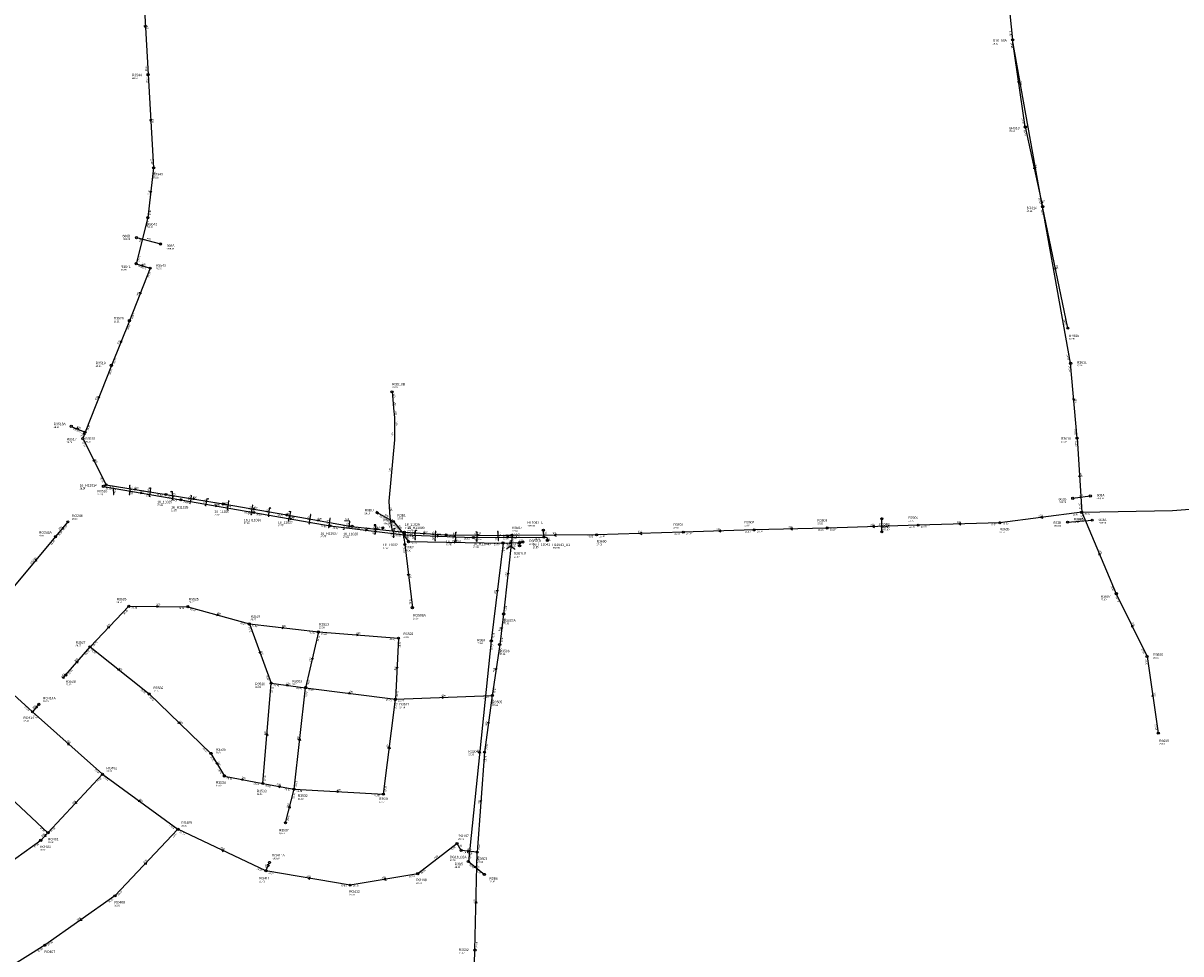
# Model space of a CAD drawing. Header units: metres. Extents: x 179992 to 198392, y 351761 to 369438.
# Tile 159 of 194: x 192765 to 193626, y 363873 to 364565. Entities that reach past the tile are written whole.
import ezdxf

# ---------------------------------------------------------------- set-up
doc = ezdxf.new("R2010")
doc.units = ezdxf.units.M

msp = doc.modelspace()

# ---------------------------------------------------------------- linework, layer by layer
at = {"layer": 'B-WE-RI-DRAINAGE-DRAIN', "linetype": 'Continuous'}
msp.add_lwpolyline([(193542.211, 364194.065), (193560.445, 364195.556)], dxfattribs=at)
at = {"layer": 'B-WE-RI-DRAINAGE-DRAIN_BETON_200', "linetype": 'Continuous'}
msp.add_lwpolyline([(193403.897, 364186.87), (193403.897, 364196.618)], dxfattribs=at)
at = {"layer": 'B-WE-RI-DRAINAGE-DRAIN_BETON_300', "linetype": 'Continuous'}
for points in [[(193122.07, 364178.55), (193113.29, 364105.73)], [(193134.419, 364178.862), (193134.412, 364176.424)], [(193134.419, 364178.862), (193136.741, 364179.28)], [(193113.29, 364105.73), (193096.23, 363941.62)], [(193096.23, 363941.62), (193108.16, 363932)]]:
    msp.add_lwpolyline(points, dxfattribs=at)
at = {"layer": 'B-WE-RI-DRAINAGE-DRAIN_BETON_400', "linetype": 'Continuous'}
for points in [[(192849.328, 364405.796), (192867.103, 364401.094)], [(193051.664, 364179.61), (193122.07, 364178.55)], [(193122.07, 364178.55), (193134.419, 364178.862)]]:
    msp.add_lwpolyline(points, dxfattribs=at)
at = {"layer": 'B-WE-RI-DRAINAGE-DRAIN_PVC_500', "linetype": 'Continuous'}
msp.add_lwpolyline([(193545.996, 364211.84), (193559.069, 364213.56)], dxfattribs=at)
at = {"layer": 'B-WE-RI-DRAINAGE-RIOOLPUT_INSPECTIEPUT'}
for centre in [(192849.33, 364405.8), (192867.1, 364401.09), (193546, 364211.84), (193559.07, 364213.56), (193403.9, 364196.62), (193560.45, 364195.56), (193403.9, 364186.87), (193542.21, 364194.07), (193051.66, 364179.61), (193122.07, 364178.55), (193134.42, 364178.86), (193136.74, 364179.28), (193134.41, 364176.42), (193113.29, 364105.73), (193096.23, 363941.62), (193108.16, 363932)]:
    msp.add_circle(centre, 0.8, dxfattribs=at)
at = {"layer": 'B-WE-RI-DRAINAGE_STROMINGSRICHTING'}
for points in [[(193085.44, 364179.82), (193086.87, 364179.08), (193085.42, 364178.38)], [(193126.79, 364179.39), (193128.24, 364178.71), (193126.82, 364177.95)], [(193117.14, 364143.66), (193117.68, 364142.14), (193118.57, 364143.48)], [(193103.89, 364022.32), (193104.76, 364023.67), (193105.33, 364022.17)], [(193101.53, 363938.27), (193102.2, 363936.81), (193100.62, 363937.15)]]:
    msp.add_lwpolyline(points, dxfattribs=at)
at = {"layer": 'B-WE-RI-GWA-RIOOLLEIDING', "linetype": 'Continuous'}
for points in [[(192853.91, 364597.34), (192857.92, 364527.03)], [(192857.92, 364527.03), (192862.022, 364457.698)], [(192862.022, 364457.698), (192857.7, 364420.63)], [(192857.7, 364420.63), (192849.09, 364386.4)], [(193039.453, 364291.078), (193040.004, 364285.298), (193040.646, 364278.785), (193041.196, 364271.904), (193041.38, 364263.097), (193041.233, 364255.368), (193037.108, 364209.796), (193037.81, 364197.617), (193039.445, 364187.6)], [(193048.985, 364177.487), (193054.56, 364130.45)], [(192984.64, 364112.39), (192975.15, 364070.93)], [(192943.34, 363999.65), (192949.55, 364074.24)]]:
    msp.add_lwpolyline(points, dxfattribs=at)
at = {"layer": 'B-WE-RI-GWA-RIOOLLEIDING_BETON_300', "linetype": 'Continuous'}
for points in [[(192849.09, 364386.4), (192859.5, 364383.06)], [(192859.5, 364383.06), (192844.02, 364343.97)], [(192844.02, 364343.97), (192830.59, 364310.72)], [(192830.59, 364310.72), (192810.99, 364261.08)], [(192800.74, 364265.34), (192810.99, 364261.08)], [(192810.99, 364261.08), (192809.35, 364256.21)], [(192809.35, 364256.21), (192826.76, 364221.84)], [(192798.22, 364194.31), (192789.057, 364183.292)], [(192814.7, 364101.32), (192843.59, 364131.47)], [(192843.59, 364131.47), (192887.51, 364131.17)], [(192887.51, 364131.17), (192933.27, 364118.33)], [(192933.27, 364118.33), (192984.64, 364112.39)], [(192933.27, 364118.33), (192949.55, 364074.24)], [(192984.64, 364112.39), (193044.31, 364107.81)], [(192796.66, 364080.39), (192814.7, 364101.32)], [(192814.7, 364101.32), (192858.71, 364066.28)], [(192771.94, 364053), (192721.78, 364098.42)], [(192858.71, 364066.28), (192904.68, 364022.03)], [(192966.51, 363995.39), (192975.15, 364070.93)], [(192823.97, 364006.48), (192771.94, 364053)], [(192904.68, 364022.03), (192914.72, 364005.21)], [(192783.43, 363963.04), (192734.75, 364008.23)], [(192783.43, 363963.04), (192823.97, 364006.48)], [(192823.97, 364006.48), (192880.16, 363965.55)], [(192914.72, 364005.21), (192943.34, 363999.65)], [(192943.34, 363999.65), (192966.51, 363995.39)], [(192960.13, 363970.44), (192966.51, 363995.39)], [(192783.43, 363963.04), (192777.98, 363957.36)], [(192777.98, 363957.36), (192734.4, 363925.88)], [(193102.75, 363948.54), (193090.92, 363949.88)], [(192945.62, 363934.64), (192948.22, 363940.932)]]:
    msp.add_lwpolyline(points, dxfattribs=at)
at = {"layer": 'B-WE-RI-GWA-RIOOLLEIDING_BETON_400', "linetype": 'Continuous'}
for points in [[(193044.31, 364107.81), (193041.95, 364062.27)], [(192776.588, 364058.562), (192771.94, 364053)], [(193033, 363991.69), (193041.95, 364062.27)], [(192966.51, 363995.39), (193033, 363991.69)], [(192945.62, 363934.64), (192880.16, 363965.55)], [(193087.8, 363955.06), (193058.59, 363932.56)], [(193008.33, 363924.02), (192945.62, 363934.64)], [(193058.59, 363932.56), (193008.33, 363924.02)]]:
    msp.add_lwpolyline(points, dxfattribs=at)
at = {"layer": 'B-WE-RI-GWA-RIOOLLEIDING_BETON_450', "linetype": 'Continuous'}
msp.add_lwpolyline([(192789.057, 364183.292), (192758.56, 364146.63)], dxfattribs=at)
at = {"layer": 'B-WE-RI-GWA-RIOOLLEIDING_BETON_500', "linetype": 'Continuous'}
for points in [[(193128.767, 364184.218), (193122.508, 364125.753)], [(193122.508, 364125.753), (193119.55, 364103)], [(193119.55, 364103), (193114.04, 364065.09)], [(192949.55, 364074.24), (192975.15, 364070.93)], [(192975.15, 364070.93), (193041.95, 364062.27)], [(193114.04, 364065.09), (193108.22, 364022.96)], [(192880.16, 363965.55), (192833.28, 363916.04)], [(192833.28, 363916.04), (192781.04, 363879.31)], [(192781.04, 363879.31), (192732.99, 363849.38)]]:
    msp.add_lwpolyline(points, dxfattribs=at)
at = {"layer": 'B-WE-RI-GWA-RIOOLLEIDING_BETON_600', "linetype": 'Continuous'}
msp.add_lwpolyline([(193041.95, 364062.27), (193114.04, 364065.09)], dxfattribs=at)
at = {"layer": 'B-WE-RI-GWA-RIOOLLEIDING_BETON_700', "linetype": 'Continuous'}
for points in [[(193108.22, 364022.96), (193102.75, 363948.54)], [(193101.14, 363875.71), (193102.75, 363948.54)], [(193099.69, 363814.92), (193101.14, 363875.71)]]:
    msp.add_lwpolyline(points, dxfattribs=at)
at = {"layer": 'B-WE-RI-GWA-RIOOLLEIDING_PVC_160', "linetype": 'Continuous'}
msp.add_lwpolyline([(192794.356, 364077.81), (192796.66, 364080.39)], dxfattribs=at)
at = {"layer": 'B-WE-RI-GWA-RIOOLPUT_INSPECTIEPUT'}
for centre in [(192857.92, 364527.03), (192862.02, 364457.7), (192857.7, 364420.63), (192849.09, 364386.4), (192859.5, 364383.06), (192844.02, 364343.97), (192830.59, 364310.72), (193039.45, 364291.08), (192800.74, 364265.34), (192809.35, 364256.21), (192810.99, 364261.08), (192826.76, 364221.84), (192798.22, 364194.31), (192789.06, 364183.29), (193128.77, 364184.22), (192843.59, 364131.47), (192887.51, 364131.17), (193054.56, 364130.45), (193122.51, 364125.75), (192933.27, 364118.33), (192984.64, 364112.39), (192814.7, 364101.32), (193044.31, 364107.81), (193119.55, 364103), (192796.66, 364080.39), (192949.55, 364074.24), (192858.71, 364066.28), (192975.15, 364070.93), (193114.04, 364065.09), (192776.59, 364058.56), (193041.95, 364062.27), (192771.94, 364053), (192904.68, 364022.03), (193108.22, 364022.96), (192823.97, 364006.48), (192914.72, 364005.21), (192943.34, 363999.65), (192966.51, 363995.39), (193033, 363991.69), (192960.13, 363970.44), (192783.43, 363963.04), (192880.16, 363965.55), (192777.98, 363957.36), (193102.75, 363948.54), (192948.22, 363940.93), (192945.62, 363934.64), (193058.59, 363932.56), (193008.33, 363924.02), (192833.28, 363916.04), (192781.04, 363879.31), (193101.14, 363875.71)]:
    msp.add_circle(centre, 0.8, dxfattribs=at)
at = {"layer": 'B-WE-RI-GWA_STROMINGSRICHTING'}
for points in [[(192856.55, 364563.66), (192855.92, 364562.19), (192855.11, 364563.58)], [(192860.6, 364493.84), (192859.97, 364492.36), (192859.17, 364493.76)], [(192859.31, 364440.68), (192859.86, 364439.16), (192860.74, 364440.51)], [(192853.05, 364405.09), (192853.4, 364403.52), (192854.44, 364404.74)], [(192853.14, 364385.86), (192854.29, 364384.73), (192852.7, 364384.48)], [(192851.62, 364365.12), (192851.76, 364363.52), (192852.96, 364364.59)], [(192837.18, 364328.95), (192837.3, 364327.34), (192838.51, 364328.41)], [(192820.65, 364287.5), (192820.79, 364285.9), (192821.99, 364286.97)], [(192804.81, 364264.43), (192805.86, 364263.21), (192804.26, 364263.1)], [(192809.93, 364260.37), (192810.17, 364258.65), (192811.41, 364259.87)], [(192818.05, 364240.63), (192818.05, 364239.03), (192816.76, 364239.98)], [(192794.01, 364190.37), (192793.64, 364188.8), (192795.11, 364189.45)], [(192774.18, 364166.53), (192773.81, 364164.96), (192775.28, 364165.61)], [(193052.32, 364155.48), (193051.77, 364153.97), (193050.89, 364155.31)], [(193125.07, 364156.49), (193125.64, 364154.99), (193126.51, 364156.34)], [(192864.11, 364132.05), (192865.55, 364131.32), (192864.11, 364130.61)], [(192909.2, 364125.83), (192910.39, 364124.75), (192908.81, 364124.45)], [(192827.63, 364115.85), (192829.15, 364116.4), (192828.67, 364114.86)], [(192957.61, 364116.24), (192958.96, 364115.36), (192957.44, 364114.81)], [(193013.09, 364110.93), (193014.48, 364110.1), (193012.98, 364109.49)], [(193120.5, 364115.9), (193121.03, 364114.38), (193121.93, 364115.71)], [(192941.59, 364097.89), (192941.41, 364096.29), (192940.24, 364097.39)], [(192979.51, 364093.22), (192979.9, 364091.66), (192980.92, 364092.9)], [(192804.19, 364090.23), (192805.68, 364090.85), (192805.29, 364089.29)], [(192836.03, 364085.26), (192836.71, 364083.8), (192835.13, 364084.13)], [(193042.49, 364086.52), (193043.13, 364085.04), (193043.92, 364086.44)], [(193116.29, 364085.57), (193116.79, 364084.05), (193117.71, 364085.37)], [(192793.89, 364078.46), (192795.51, 364079.1), (192795.05, 364077.42)], [(192961.01, 364073.48), (192962.35, 364072.58), (192960.83, 364072.06)], [(193007.21, 364067.5), (193008.55, 364066.6), (193007.03, 364066.07)], [(192774.67, 364057.48), (192774.26, 364055.78), (192775.86, 364056.48)], [(193076.53, 364064.34), (193077.99, 364063.68), (193076.58, 364062.9)], [(192881.16, 364045.67), (192881.7, 364044.16), (192880.16, 364044.63)], [(193110.61, 364045.55), (193111.13, 364044.03), (193112.04, 364045.35)], [(192945.61, 364035.57), (192946.45, 364036.95), (192947.04, 364035.45)], [(192969.95, 364031.81), (192970.83, 364033.16), (192971.38, 364031.65)], [(192799.51, 364029.32), (192797.96, 364029.74), (192798.55, 364028.24)], [(193036.58, 364025.64), (193037.48, 364026.98), (193038.01, 364025.46)], [(192909.58, 364015.23), (192909.7, 364013.62), (192908.34, 364014.49)], [(192927.75, 364003.41), (192929.03, 364002.43), (192927.48, 364002)], [(192956.47, 363997.97), (192954.92, 363997.52), (192956.21, 363996.55)], [(192998.36, 363994.34), (192999.76, 363993.54), (192998.28, 363992.9)], [(192804.16, 363986.3), (192803.7, 363984.76), (192805.21, 363985.32)], [(192851.32, 363987.44), (192852.07, 363986.02), (192850.48, 363986.28)], [(192962.27, 363981.7), (192963.32, 363982.92), (192963.66, 363981.34)], [(193104.87, 363987.24), (193105.48, 363985.75), (193106.31, 363987.13)], [(192781.22, 363961.87), (192780.71, 363960.2), (192782.35, 363960.79)], [(192914.5, 363950.13), (192912.89, 363950.09), (192913.88, 363948.83)], [(193095.49, 363950.09), (193096.84, 363949.21), (193095.32, 363948.66)], [(192855.21, 363940.24), (192856.72, 363940.79), (192856.25, 363939.25)], [(192946.79, 363939.53), (192946.92, 363937.79), (192948.24, 363938.93)], [(192978.52, 363929.8), (192976.97, 363929.33), (192978.27, 363928.38)], [(193034.76, 363929.24), (193033.46, 363928.29), (193035, 363927.82)], [(193101.19, 363910.7), (193101.95, 363912.12), (193102.63, 363910.67)], [(192807.92, 363899.09), (192807.16, 363897.67), (192808.75, 363897.91)]]:
    msp.add_lwpolyline(points, dxfattribs=at)
at = {"layer": 'B-WE-RI-HWA-KOLKAANSLUITLEIDING_PVC_125', "linetype": 'Continuous'}
for points in [[(192844.47, 364221.132), (192844.429, 364221.669), (192844.089, 364221.481), (192844.253, 364217.343)], [(192831.876, 364219.485), (192832.128, 364214.651), (192832.342, 364214.61), (192832.505, 364215.094)], [(192843.939, 364215.143), (192843.936, 364214.661), (192844.38, 364214.624), (192844.253, 364217.343)], [(192858.77, 364219.114), (192858.862, 364219.681), (192859.603, 364219.564), (192859.122, 364214.778)], [(192859.686, 364213.012), (192858.954, 364213.161), (192859.122, 364214.778)], [(192875.03, 364216.52), (192875.159, 364217.061), (192875.955, 364216.895), (192876.127, 364211.818)], [(192889.451, 364214.072), (192890.029, 364214.014), (192889.43, 364209.501)], [(192876.127, 364211.818), (192875.928, 364210.554), (192875.491, 364210.673)], [(192888.808, 364208.17), (192889.24, 364208.087), (192889.43, 364209.501)], [(192901.174, 364206.108), (192900.633, 364206.186), (192900.902, 364207.513)], [(192902.314, 364211.721), (192902.686, 364211.627), (192902.574, 364211.231), (192901.701, 364211.393), (192900.902, 364207.513)], [(192917.028, 364204.684), (192916.847, 364203.478), (192917.438, 364203.326)], [(192918.166, 364209.425), (192918.257, 364209.799), (192917.769, 364209.868), (192917.028, 364204.684)], [(192935.932, 364206.342), (192935.952, 364206.775), (192935.551, 364206.787), (192934.674, 364201.604)], [(192949.108, 364204.172), (192949.179, 364204.444), (192948.137, 364204.531), (192947.542, 364199.378)], [(192934.674, 364201.604), (192934.385, 364199.865), (192934.849, 364199.826), (192935.023, 364200.403)], [(192947.542, 364199.378), (192947.336, 364198.539), (192948.086, 364198.427)], [(192962.618, 364196.724), (192962.267, 364195.272), (192962.537, 364195.191), (192962.702, 364195.759)], [(192963.024, 364201.73), (192963.134, 364202.24), (192963.978, 364202.024), (192962.618, 364196.724)], [(192978.972, 364199.131), (192979.03, 364199.804), (192978.742, 364199.837), (192977.83, 364194.056)], [(192993.696, 364196.7), (192993.28, 364196.776), (192992.396, 364191.529)], [(193007.565, 364189.649), (193007.99, 364194.748), (193004.011, 364195.15)], [(192977.83, 364194.056), (192977.652, 364193.026), (192978.192, 364192.811), (192978.317, 364193.206)], [(192992.396, 364191.529), (192992.108, 364190.126), (192992.464, 364190.128), (192992.626, 364190.786)], [(193003.948, 364190.107), (193003.669, 364188.663), (193003.306, 364188.712), (193003.353, 364189.069)], [(193027.146, 364187.286), (193027.344, 364192.031), (193026.238, 364192.099), (193026.233, 364191.606), (193026.884, 364191.497)], [(193027.146, 364187.286), (193026.873, 364185.22), (193026.312, 364185.271), (193026.294, 364185.723)], [(193040.692, 364185.663), (193041.151, 364189.492), (193041.885, 364189.447)], [(193056.678, 364184.397), (193056.866, 364188.155), (193057.646, 364188.234), (193057.576, 364187.815)], [(193072.042, 364186.916), (193072.035, 364187.417), (193071.712, 364187.378), (193071.428, 364183.789)], [(193086.78, 364183.191), (193087.024, 364186.63), (193087.505, 364186.698)], [(193101.926, 364186.656), (193102.031, 364186.987), (193102.522, 364186.957), (193102.457, 364182.678)], [(193118.459, 364182.739), (193118.43, 364187.165), (193117.953, 364187.178), (193117.958, 364186.715)], [(193040.692, 364185.663), (193040.339, 364182.996), (193040.882, 364182.966), (193040.937, 364183.652)], [(193056.678, 364184.397), (193056.38, 364181.271), (193056.854, 364181.224), (193056.925, 364181.988)], [(193071.428, 364183.789), (193071.302, 364180.489), (193071.823, 364180.453), (193071.892, 364181.051)], [(193086.78, 364183.191), (193086.574, 364180.212), (193087.178, 364180.091), (193087.226, 364180.682)], [(193102.457, 364182.678), (193102.419, 364180.014), (193102.764, 364180.004), (193102.714, 364180.679)], [(193118.459, 364182.739), (193118.455, 364180.419), (193118.763, 364180.383), (193118.774, 364180.762)], [(193124.95, 364173.985), (193125.076, 364174.638), (193127.945, 364176.458)], [(193127.945, 364176.458), (193130.469, 364174.309), (193130.458, 364173.746)]]:
    msp.add_lwpolyline(points, dxfattribs=at)
at = {"layer": 'B-WE-RI-HWA-RIOOLLEIDING_PVC_160', "linetype": 'Continuous'}
msp.add_lwpolyline([(193152.377, 364182.934), (193153.814, 364182.928), (193154.953, 364182.31), (193155.08, 364180.502)], dxfattribs=at)
at = {"layer": 'B-WE-RI-HWA-RIOOLLEIDING_PVC_315', "linetype": 'Continuous'}
for points in [[(192824.668, 364220.731), (192882.319, 364210.758)], [(192882.319, 364210.758), (192936.524, 364201.281)], [(192936.524, 364201.281), (192993.42, 364191.347)], [(192993.42, 364191.347), (193048.568, 364184.728)], [(193152.377, 364182.934), (193152.06, 364188.087)], [(193048.568, 364184.728), (193099.945, 364182.66)], [(193099.945, 364182.66), (193152.377, 364182.934)]]:
    msp.add_lwpolyline(points, dxfattribs=at)
at = {"layer": 'B-WE-RI-HWA-RIOOLLEIDING_PVC_400', "linetype": 'Continuous'}
for points in [[(193029.035, 364200.713), (193040.424, 364194.583)], [(193040.424, 364194.583), (193048.568, 364184.728)], [(193048.568, 364184.728), (193048.47, 364183.972), (193051.664, 364179.61)]]:
    msp.add_lwpolyline(points, dxfattribs=at)
at = {"layer": 'B-WE-RI-HWA-RIOOLPUT_INSPECTIEPUT', "linetype": 'Continuous'}
msp.add_lwpolyline([(193027.8, 364201.857), (193029.165, 364201.087), (193028.782, 364200.408), (193027.417, 364201.178), (193027.382, 364201.116), (193028.809, 364200.312), (193029.261, 364201.114), (193027.834, 364201.918), (193027.8, 364201.857)], dxfattribs=at)
at = {"layer": 'B-WE-RI-HWA-RIOOLPUT_INSPECTIEPUT'}
for centre in [(192824.67, 364220.73), (192882.32, 364210.76), (192936.52, 364201.28), (193040.42, 364194.58), (192993.42, 364191.35), (193152.06, 364188.09), (193048.57, 364184.73), (193099.95, 364182.66), (193152.38, 364182.93), (193155.08, 364180.5)]:
    msp.add_circle(centre, 0.8, dxfattribs=at)
at = {"layer": 'B-WE-RI-HWA_STROMINGSRICHTING'}
for points in [[(192852.2, 364216.7), (192853.49, 364215.74), (192851.95, 364215.28)], [(192908.13, 364206.98), (192909.42, 364206.02), (192907.88, 364205.56)], [(192963.68, 364197.27), (192964.97, 364196.31), (192963.43, 364195.85)], [(193019.65, 364188.92), (193020.99, 364188.04), (193019.48, 364187.49)], [(193072.85, 364184.47), (193074.26, 364183.69), (193072.79, 364183.03)], [(193124.72, 364183.51), (193126.16, 364182.8), (193124.72, 364182.07)]]:
    msp.add_lwpolyline(points, dxfattribs=at)
at = {"layer": 'B-WE-RI-PERSLEIDING-POMPPUT'}
msp.add_circle((193090.92, 363949.88), 0.8, dxfattribs=at)
at = {"layer": 'B-WE-RI-PERSLEIDING-RIOOLPUT_INSPECTIEPUT'}
for centre in [(193552.67, 364201.4), (193087.8, 363955.06)]:
    msp.add_circle(centre, 0.8, dxfattribs=at)
at = {"layer": 'B-WE-RI-PERSLEIDING_PE_90', "linetype": 'Continuous'}
msp.add_lwpolyline([(193090.92, 363949.88), (193087.8, 363955.06)], dxfattribs=at)
at = {"layer": 'B-WE-RI-PERSLEIDING_PP_75', "linetype": 'Continuous'}
msp.add_lwpolyline([(193544.4, 364312.3), (193501.27, 364552.96)], dxfattribs=at)
at = {"layer": 'B-WE-RI-PERSLEIDING_PP_90', "linetype": 'Continuous'}
msp.add_lwpolyline([(193552.67, 364201.4), (193620.157, 364202.694), (193642.513, 364204.519), (193684.489, 364209.994), (193725.553, 364216.838), (193768.441, 364229.613), (193807.679, 364244.214), (193837.336, 364255.164), (193866.537, 364265.658), (193920.247, 364285.633), (193959.514, 364299.492), (194001.861, 364315.661), (194036.508, 364328.237), (194062.943, 364338.246), (194075.775, 364341.069), (194099.387, 364349.025), (194115.812, 364358.264), (194125.051, 364364.68), (194128.131, 364365.964), (194130.697, 364366.734), (194132.237, 364366.734), (194133.52, 364365.964), (194137.73, 364362.92)], dxfattribs=at)
at = {"layer": 'B-WE-RI-PERSLEIDING_STROMINGSRICHTING'}
msp.add_lwpolyline([(193523.8, 364431.34), (193522.83, 364432.63), (193522.38, 364431.09)], dxfattribs=at)
at = {"layer": 'B-WE-RI-VWA-POMPPUT'}
msp.add_circle((193501.27, 364552.96), 0.8, dxfattribs=at)
at = {"layer": 'B-WE-RI-VWA-RIOOLLEIDING', "linetype": 'Continuous'}
for points in [[(193494.59, 364618.31), (193501.27, 364552.96)], [(193510.69, 364488.1), (193501.27, 364552.96)], [(193510.69, 364488.1), (193523.61, 364428.83)], [(193542.29, 364338.37), (193523.61, 364428.83)], [(193549.22, 364256.61), (193544.4, 364312.3)], [(193549.22, 364256.61), (193552.67, 364201.4)], [(193552.67, 364201.4), (193491.79, 364193.64)], [(193552.67, 364201.4), (193578.39, 364140.87)], [(193256.21, 364186.59), (193191.682, 364184.621)], [(193308.95, 364188.32), (193256.21, 364186.59)], [(193363.27, 364189.73), (193308.95, 364188.32)], [(193430.96, 364191.81), (193363.27, 364189.73)], [(193578.39, 364140.87), (193601.28, 364094.14)], [(193601.28, 364094.14), (193609.63, 364037.06)]]:
    msp.add_lwpolyline(points, dxfattribs=at)
at = {"layer": 'B-WE-RI-VWA-RIOOLLEIDING_BETON_400', "linetype": 'Continuous'}
for points in [[(192826.76, 364221.84), (192871.309, 364214.713)], [(192871.309, 364214.713), (192913.894, 364207.61)], [(192913.894, 364207.61), (192961.149, 364199.477)], [(192961.149, 364199.477), (193009.609, 364190.932)], [(193009.609, 364190.932), (193048.609, 364186.573)], [(193048.609, 364186.573), (193079.769, 364184.549)], [(193079.769, 364184.549), (193128.767, 364184.218)], [(193191.682, 364184.621), (193128.767, 364184.218)]]:
    msp.add_lwpolyline(points, dxfattribs=at)
at = {"layer": 'B-WE-RI-VWA-RIOOLLEIDING_PVC', "linetype": 'Continuous'}
msp.add_lwpolyline([(193048.609, 364186.573), (193047.623, 364185.158), (193047.99, 364182.779), (193048.294, 364182.331), (193048.985, 364177.487)], dxfattribs=at)
at = {"layer": 'B-WE-RI-VWA-RIOOLLEIDING_PVC_200', "linetype": 'Continuous'}
for points in [[(193032.574, 364189.824), (193032.449, 364188.42)], [(193491.79, 364193.64), (193430.96, 364191.81)]]:
    msp.add_lwpolyline(points, dxfattribs=at)
at = {"layer": 'B-WE-RI-VWA-RIOOLPUT_INSPECTIEPUT'}
for centre in [(193510.69, 364488.1), (193523.61, 364428.83), (193542.29, 364338.37), (193544.4, 364312.3), (193549.22, 364256.61), (192871.31, 364214.71), (192913.89, 364207.61), (192961.15, 364199.48), (193009.61, 364190.93), (193032.57, 364189.82), (193048.61, 364186.57), (193256.21, 364186.59), (193308.95, 364188.32), (193363.27, 364189.73), (193430.96, 364191.81), (193491.79, 364193.64), (193048.98, 364177.49), (193079.77, 364184.55), (193191.68, 364184.62), (193578.39, 364140.87), (193601.28, 364094.14), (193609.63, 364037.06)]:
    msp.add_circle(centre, 0.8, dxfattribs=at)
at = {"layer": 'B-WE-RI-VWA_STROMINGSRICHTING'}
for points in [[(193506.49, 364522.06), (193505.98, 364520.53), (193505.06, 364521.85)], [(193518.16, 364457.21), (193517.15, 364458.46), (193516.75, 364456.9)], [(193533.95, 364382.34), (193532.95, 364383.6), (193532.54, 364382.04)], [(193547.4, 364285.95), (193546.81, 364284.45), (193545.97, 364285.83)], [(193551.75, 364227.61), (193550.95, 364229.01), (193550.32, 364227.52)], [(192847.73, 364219.21), (192849.03, 364218.28), (192847.5, 364217.79)], [(192891.3, 364212.11), (192892.6, 364211.16), (192891.06, 364210.69)], [(192936.22, 364204.5), (192937.52, 364203.54), (192935.98, 364203.08)], [(192984.09, 364196.16), (192985.38, 364195.2), (192983.84, 364194.75)], [(193523.57, 364198.42), (193522.23, 364197.52), (193523.75, 364196.99)], [(193027.76, 364189.63), (193029.11, 364188.75), (193027.6, 364188.2)], [(193062.8, 364186.37), (193064.19, 364185.56), (193062.71, 364184.94)], [(193225.36, 364186.37), (193223.95, 364185.61), (193225.41, 364184.93)], [(193284, 364188.22), (193282.58, 364187.46), (193284.04, 364186.78)], [(193337.53, 364189.78), (193336.11, 364189.03), (193337.57, 364188.34)], [(193398.53, 364191.53), (193397.11, 364190.77), (193398.58, 364190.09)], [(193462.79, 364193.49), (193461.38, 364192.72), (193462.84, 364192.05)], [(193102.83, 364185.11), (193104.27, 364184.38), (193102.82, 364183.67)], [(193161.66, 364185.15), (193160.22, 364184.42), (193161.67, 364183.71)], [(193566.76, 364170.09), (193565.53, 364171.14), (193565.43, 364169.53)], [(193591.12, 364116.53), (193589.84, 364117.51), (193589.82, 364115.9)], [(193606.38, 364064.28), (193605.46, 364065.6), (193604.95, 364064.07)]]:
    msp.add_lwpolyline(points, dxfattribs=at)

# ---------------------------------------------------------------- texts
at = {"layer": 'B-WE-RI-DRAINAGE_AFM'}
for s, rotation, p in [('400', -14.82, (192856.9, 364404.6)), ('500', 7.5, (193550.88, 364213.24)), ('500', 4.67, (193549.7, 364195.46)), ('200', 90, (193403.11, 364190.19)), ('400', -0.86, (193085.31, 364179.9)), ('400', 1.45, (193126.67, 364179.47)), ('300', 89.84, (193133.64, 364176.1)), ('300', 10.2, (193133.91, 364179.55)), ('300', 83.12, (193116.73, 364140.66)), ('300', 84.07, (193103.83, 364022.21)), ('300', -38.88, (193101.46, 363938.39))]:
    msp.add_text(s, height=1.3, rotation=rotation, dxfattribs=at).set_placement(p)
at = {"layer": 'B-WE-RI-DRAINAGE_BOB'}
for s, rotation, p in [('26.78', -0.86, (193053.64, 364177.78)), ('26.72', -0.86, (193115.24, 364176.85)), ('26.72', 1.45, (193124.11, 364176.8)), ('26.70', 1.45, (193127.67, 364176.89)), ('26.72', 83.12, (193123.04, 364171.58)), ('26.70', 83.12, (193115.32, 364107.5)), ('26.70', 84.07, (193114.38, 364098.78)), ('26.86', 84.07, (193098.23, 363943.42)), ('26.86', -38.88, (193096.66, 363938.96)), ('26.85', -38.88, (193101.74, 363934.87))]:
    msp.add_text(s, height=1.2, rotation=rotation, dxfattribs=at).set_placement(p)
at = {"layer": 'B-WE-RI-DRAINAGE_PUTDEKSELNIVEAU'}
for s, p in [('-999.99', (192838.91, 364404.02)), ('-999.99', (192871.74, 364396.91)), ('-999.99', (193563.83, 364211.2)), ('-999.99', (193535.47, 364208.32)), ('-999.99', (193403.9, 364189.63)), ('-999.99', (193403.9, 364187.98)), ('-999.99', (193531.66, 364190.79)), ('-999.99', (193565.23, 364192.95)), ('27.95', (193122.07, 364181.31)), ('27.95', (193128.24, 364181.6)), ('27.00', (193141.47, 364177.17)), ('28.00', (193049.34, 364172.47)), ('27.00', (193130.01, 364167.78)), ('27.83', (193102.77, 364103.37)), ('28.00', (193086.05, 363936.8)), ('28.00', (193111.89, 363926.04))]:
    msp.add_text(s, height=1.2, dxfattribs=at).set_placement(p)
at = {"layer": 'B-WE-RI-DRAINAGE_PUTNUMMER'}
for s, p in [('666B', (192838.91, 364406.06)), ('666A', (192871.74, 364398.95)), ('602B', (193535.47, 364210.36)), ('602A', (193563.83, 364213.24)), ('603A', (193565.23, 364194.99)), ('604B', (193403.9, 364191.67)), ('604A', (193403.9, 364190.02)), ('603B', (193531.66, 364192.83)), ('R3B3', (193122.07, 364183.35)), ('R3B7', (193128.24, 364183.64)), ('R3B7U1', (193141.47, 364179.21)), ('R3B2', (193049.34, 364174.51)), ('R3B7U2', (193130.01, 364169.82)), ('R3B4', (193102.77, 364105.41)), ('R3B5', (193086.05, 363938.84)), ('R3B6', (193111.89, 363928.08))]:
    msp.add_text(s, height=1.8, dxfattribs=at).set_placement(p)
at = {"layer": 'B-WE-RI-GWA_AFM'}
for s, rotation, p in [('200', -86.74, (192856.61, 364563.79)), ('250', -86.61, (192860.65, 364493.98)), ('250', 83.35, (192858.9, 364437.68)), ('250', 75.88, (192852.26, 364402.19)), ('300', -17.79, (192853.05, 364385.93)), ('300', 68.4, (192850.46, 364362.35)), ('300', 68.01, (192836.01, 364326.2)), ('160', -84.55, (193040.37, 364289.82)), ('300', 68.45, (192819.49, 364284.76)), ('160', -84.37, (193040.95, 364283.67)), ('160', -85.43, (193041.57, 364276.97)), ('300', -22.57, (192804.72, 364264.53)), ('160', -88.8, (193042.03, 364269.08)), ('300', 71.39, (192808.93, 364257.44)), ('160', 88.91, (193040.5, 364257.67)), ('300', -63.14, (192818.06, 364240.79)), ('160', 84.83, (193038.25, 364231.1)), ('160', -86.7, (193038.14, 364205.33)), ('300', 50.25, (192792.04, 364188.12)), ('160', -80.73, (193039.14, 364194.25)), ('300/450', 50.24, (192770.88, 364162.66)), ('160', -83.24, (193052.35, 364155.62)), ('500', 83.89, (193124.69, 364153.52)), ('300', -0.39, (192863.99, 364132.09)), ('300', -15.67, (192909.1, 364125.91)), ('300', 46.22, (192827.5, 364115.82)), ('300', -6.6, (192957.5, 364116.34)), ('300', -4.39, (193012.97, 364111)), ('500', 82.59, (193120.05, 364112.91)), ('300', 49.24, (192804.08, 364090.17)), ('300', -69.73, (192941.59, 364098.02)), ('200', 77.11, (192978.79, 364090.3)), ('300', -38.53, (192835.97, 364085.39)), ('400', 87.03, (193042.27, 364083.51)), ('500', 81.73, (193115.81, 364082.61)), ('160', 48.23, (192793.89, 364078.46)), ('500', -7.37, (192960.9, 364073.55)), ('500', -7.39, (193007.1, 364067.55)), ('600', 2.24, (193076.41, 364064.4)), ('400', 50.12, (192772.67, 364055.09)), ('300', -43.91, (192881.1, 364045.81)), ('500', 82.13, (193110.13, 364042.61)), ('300', -41.8, (192797.32, 364031.36)), ('200', 85.24, (192945.54, 364035.44)), ('300', 83.48, (192969.88, 364031.68)), ('400', 82.77, (193036.49, 364025.5)), ('300', -59.17, (192909.58, 364015.37)), ('300', -10.99, (192927.65, 364003.52)), ('300', -10.42, (192953.53, 363998.58)), ('300', -36.07, (192851.26, 363987.54)), ('400', -3.19, (192998.23, 363994.4)), ('300', 46.98, (192802.07, 363984.16)), ('300', 75.66, (192962.17, 363981.6)), ('700', 85.8, (193104.6, 363984.24)), ('300', 46.18, (192779.06, 363959.6)), ('400', -25.28, (192911.82, 363951.46)), ('400', 37.61, (193071.48, 363943.49)), ('300', -6.46, (193095.37, 363950.18)), ('500', 46.56, (192855.07, 363940.19)), ('300', 67.55, (192945.61, 363936.64)), ('400', -9.61, (192975.57, 363930.36)), ('400', 9.64, (193031.79, 363928.8)), ('700', 88.73, (193101.13, 363910.58)), ('500', 35.11, (192805.43, 363897.42))]:
    msp.add_text(s, height=1.3, rotation=rotation, dxfattribs=at).set_placement(p)
at = {"layer": 'B-WE-RI-GWA_BOB'}
for s, rotation, p in [('27.04', -86.74, (192855.74, 364533.72)), ('27.04', -86.61, (192856.24, 364524.93)), ('26.91', -86.61, (192859.82, 364464.38)), ('26.91', 83.35, (192863.02, 364450.74)), ('26.84', 83.35, (192859.72, 364422.41)), ('26.84', 75.88, (192857.79, 364413.6)), ('26.71', 75.88, (192851.32, 364387.9)), ('26.75', -17.79, (192850.44, 364384.08)), ('26.71', -17.79, (192852.48, 364383.42)), ('26.71', 68.4, (192858.67, 364376.07)), ('26.50', 68.4, (192846.43, 364345.17)), ('26.54', 68.01, (192843.14, 364336.99)), ('26.41', 68.01, (192833.01, 364311.9)), ('26.41', 68.45, (192829.77, 364303.73)), ('27.24', -22.57, (192801.9, 364262.91)), ('26.30', 68.45, (192813.4, 364262.28)), ('27.21', -22.57, (192804.02, 364262.03)), ('26.24', -63.14, (192808.65, 364253.61)), ('26.18', -63.14, (192822.08, 364227.09)), ('26.99', 50.25, (192791.72, 364183.68)), ('27.04', 50.25, (192795.26, 364187.93)), ('25.95', -80.73, (193036.57, 364194.02)), ('26.99', 50.24, (192786.09, 364176.91)), ('25.72', 83.89, (193129.83, 364177.27)), ('26.97', -83.24, (193047.43, 364175.29)), ('26.81', -83.24, (193051.97, 364136.99)), ('26.48', 46.22, (192840.19, 364125.31)), ('26.48', -0.39, (192845.58, 364129.66)), ('26.34', -0.39, (192880.7, 364129.42)), ('26.34', -15.67, (192888.95, 364128.9)), ('25.69', 83.89, (193124.51, 364127.55)), ('26.27', -15.67, (192926.24, 364118.43)), ('26.34', -6.6, (192935.05, 364116.31)), ('25.69', 82.59, (193123.42, 364118.78)), ('26.32', -69.73, (192932.27, 364115.83)), ('26.04', -6.6, (192977.68, 364111.38)), ('26.63', 77.11, (192984.88, 364105.36)), ('26.04', -4.39, (192986.5, 364110.44)), ('25.67', 82.59, (193121.59, 364104.75)), ('26.78', 46.22, (192817.38, 364101.52)), ('25.93', -4.39, (193037.39, 364106.54)), ('25.94', 87.03, (193045.76, 364100.93)), ('26.78', 49.24, (192811.62, 364094.99)), ('26.78', -38.53, (192815.14, 364098.67)), ('25.64', 81.73, (193120.35, 364096.01)), ('26.98', 49.24, (192799.33, 364080.73)), ('25.89', -69.73, (192945.51, 364080)), ('26.62', 77.11, (192977.35, 364072.48)), ('26.33', -38.53, (192852.27, 364069.11)), ('27.11', 85.24, (192950.78, 364067.31)), ('25.90', -7.37, (192951.3, 364072.2)), ('25.89', -7.37, (192968.18, 364070.02)), ('25.87', 83.48, (192976.17, 364063.97)), ('25.87', -7.39, (192976.9, 364068.89)), ('25.72', 87.03, (193043.85, 364064.17)), ('25.57', 81.73, (193116.11, 364066.81)), ('26.35', -43.91, (192858.9, 364063.6)), ('25.72', -7.39, (193034.98, 364061.36)), ('25.72', 82.77, (193042.88, 364055.3)), ('25.71', 2.24, (193044.02, 364060.55)), ('25.62', 2.24, (193107.32, 364063.03)), ('25.57', 82.13, (193114.89, 364058.11)), ('27.08', -42.16, (192765.69, 364056.23)), ('27.10', -41.8, (192772.23, 364050.33)), ('26.17', -43.91, (192898.53, 364025.45)), ('25.56', 82.13, (193110.28, 364024.69)), ('26.21', -59.17, (192904.16, 364019.39)), ('25.54', 85.8, (193109.52, 364016.05)), ('27.45', -41.8, (192817.7, 364009.67)), ('26.05', -59.17, (192909.69, 364010.13)), ('27.22', 85.24, (192945.3, 364001.49)), ('27.62', 46.98, (192820.65, 364000.28)), ('26.55', -36.07, (192824.53, 364003.85)), ('26.06', -10.99, (192916.34, 364003.06)), ('26.03', -10.99, (192936.32, 363999.18)), ('26.02', -10.42, (192944.98, 363997.52)), ('26.03', 83.48, (192968.53, 363997.17)), ('25.85', 82.77, (193035.04, 363993.45)), ('26.05', -10.42, (192959.5, 363994.85)), ('26.34', 75.66, (192966.57, 363988.36)), ('26.06', -3.19, (192968.41, 363993.48)), ('25.85', -3.19, (193026.11, 363990.27)), ('26.44', 75.66, (192962.37, 363971.93)), ('27.36', -42.87, (192777.22, 363966.35)), ('27.32', 46.98, (192786.11, 363963.27)), ('26.14', -36.07, (192873.6, 363968.1)), ('26.11', 46.56, (192876.79, 363959.37)), ('26.12', -25.28, (192881.2, 363963.07)), ('27.35', 35.84, (192773.52, 363951.92)), ('25.48', 85.8, (193104.69, 363950.4)), ('26.46', 37.61, (193083.51, 363949.48)), ('24.96', -6.46, (193092.7, 363947.87)), ('24.94', -6.46, (193095.79, 363947.52)), ('24.94', 88.73, (193104.4, 363941.7)), ('26.27', -25.28, (192938.7, 363935.92)), ('26.27', -9.61, (192947.29, 363932.53)), ('26.44', 9.64, (193052.19, 363929.65)), ('26.46', 37.61, (193061.27, 363932.35)), ('26.12', 46.56, (192835.96, 363916.25)), ('26.43', -9.61, (193001.32, 363923.38)), ('26.35', 9.64, (193010.6, 363922.58)), ('26.13', 35.11, (192828.75, 363910.66)), ('25.98', 31.92, (192776.22, 363874.19)), ('25.99', 35.11, (192783.71, 363878.99)), ('24.96', 88.73, (193102.98, 363877.67))]:
    msp.add_text(s, height=1.2, rotation=rotation, dxfattribs=at).set_placement(p)
at = {"layer": 'B-WE-RI-GWA_PUTDEKSELNIVEAU'}
for s, p in [('28.13', (192845.93, 364523.84)), ('28.20', (192861.6, 364449.98)), ('28.12', (192857.37, 364412.9)), ('28.25', (192837.69, 364381.13)), ('28.39', (192863.85, 364382.15)), ('28.21', (192832.37, 364342.83)), ('28.21', (192818.94, 364309.58)), ('28.26', (193039.54, 364293.84)), ('28.29', (192787.65, 364264.2)), ('28.24', (192797.36, 364252.94)), ('28.26', (192811.16, 364253.34)), ('28.23', (192820.27, 364214.17)), ('28.19', (192801.31, 364195.95)), ('27.86', (193128.85, 364186.98)), ('28.19', (192776.74, 364183.44)), ('28.63', (192834.51, 364133.85)), ('28.42', (192888.18, 364133.88)), ('28.27', (192934.19, 364121)), ('27.87', (193055.06, 364121.84)), ('27.89', (193122.51, 364118.01)), ('27.90', (192985.14, 364115.12)), ('27.85', (193047.93, 364108.02)), ('28.97', (192803.99, 364101.65)), ('27.84', (193119.55, 364095.26)), ('29.15', (192796.66, 364072.65)), ('28.78', (192861.86, 364067.86)), ('28.38', (192937.59, 364070.72)), ('28.21', (192965.27, 364072.87)), ('28.93', (192779.67, 364060.2)), ('27.92', (193114.12, 364057.35)), ('27.78', (193045.04, 364055.65)), ('28.93', (192765.13, 364045.59)), ('28.81', (192908.46, 364022.05)), ('27.85', (193096.26, 364020.6)), ('29.22', (192826.99, 364008.17)), ('28.82', (192908.37, 363997.44)), ('28.54', (192938.82, 363991.1)), ('28.22', (192969.33, 363987.67)), ('27.77', (193029.73, 363985.24)), ('28.92', (192882.63, 363967.62)), ('28.54', (192955.29, 363961.96)), ('28.95', (192783.43, 363955.3)), ('28.94', (192777.56, 363949.64)), ('-999.99', (192950.1, 363943.31)), ('27.94', (193102.92, 363940.8)), ('28.71', (192940.54, 363926.23)), ('28.13', (193057.43, 363924.96)), ('28.33', (193007.58, 363916.34)), ('28.83', (192832.86, 363908.32)), ('28.02', (193089.14, 363872.94))]:
    msp.add_text(s, height=1.2, dxfattribs=at).set_placement(p)
at = {"layer": 'B-WE-RI-GWA_PUTNUMMER'}
for s, p in [('R3544', (192845.93, 364525.88)), ('R3543', (192861.6, 364452.02)), ('R3542', (192857.37, 364414.94)), ('R3541', (192837.69, 364383.17)), ('R3540', (192863.85, 364384.19)), ('R3520', (192832.37, 364344.87)), ('R3519', (192818.94, 364311.62)), ('RO510B', (193039.54, 364295.88)), ('R3518A', (192787.65, 364266.24)), ('R3517', (192797.36, 364254.98)), ('R3518', (192811.16, 364255.38)), ('R3516', (192820.27, 364216.21)), ('RO246', (192801.31, 364197.99)), ('RO246A', (192776.74, 364185.48)), ('R3507', (193128.85, 364189.02)), ('R3526', (192834.51, 364135.89)), ('R3525', (192888.18, 364135.92)), ('R3524', (192934.19, 364123.04)), ('R3523', (192985.14, 364117.16)), ('RO509A', (193055.06, 364123.88)), ('R3507A', (193122.51, 364120.05)), ('R3522', (193047.93, 364110.06)), ('R3527', (192803.99, 364103.69)), ('R3506', (193119.55, 364097.3)), ('R3528', (192796.66, 364074.69)), ('R3530', (192937.59, 364072.76)), ('R3529', (192965.27, 364074.91)), ('R3536', (192861.86, 364069.9)), ('RO414A', (192779.67, 364062.24)), ('R3521', (193045.04, 364057.69)), ('R3505', (193114.12, 364059.39)), ('RO414', (192765.13, 364047.63)), ('R3535', (192908.46, 364024.09)), ('R3504', (193096.26, 364022.64)), ('RO402', (192826.99, 364010.21)), ('R3534', (192908.37, 363999.48)), ('R3533', (192938.82, 363993.14)), ('R3532', (192969.33, 363989.71)), ('R3531', (193029.73, 363987.28)), ('RO409', (192882.63, 363969.66)), ('R3537', (192955.29, 363964)), ('RO401', (192783.43, 363957.34)), ('RO403', (192777.56, 363951.68)), ('RO411A', (192950.1, 363945.35)), ('R3503', (193102.92, 363942.84)), ('RO411', (192940.54, 363928.27)), ('RO198', (193057.43, 363927)), ('RO412', (193007.58, 363918.38)), ('RO408', (192832.86, 363910.36)), ('R3502', (193089.14, 363874.98)), ('RO407', (192780.87, 363873.61))]:
    msp.add_text(s, height=1.8, dxfattribs=at).set_placement(p)
at = {"layer": 'B-WE-RI-HWA_AFM'}
for s, rotation, p in [('125', -87.73, (192844.89, 364221)), ('125', -87.02, (192832.7, 364218.67)), ('125', -87.33, (192845.01, 364217.57)), ('315', -9.81, (192852.1, 364216.8)), ('125', 84.07, (192858.1, 364212.49)), ('125', 84.26, (192858.43, 364215.67)), ('125', -88.06, (192876.78, 364215.93)), ('125', 82.44, (192888.76, 364210.32)), ('125', 78.36, (192900.22, 364208.06)), ('315', -9.92, (192908.02, 364207.08)), ('125', 81.87, (192916.42, 364205.86)), ('125', 80.4, (192934.07, 364202.79)), ('125', 80.56, (192933.51, 364199.35)), ('125', 83.41, (192946.9, 364200.5)), ('125', 75.61, (192962.15, 364198.07)), ('315', -9.9, (192963.57, 364197.36)), ('125', 81.04, (192977.26, 364195.53)), ('125', 80.44, (192991.81, 364192.75)), ('125', -5.77, (193004.53, 364195.87)), ('400', -28.29, (193033.73, 364199.09)), ('125', 85.24, (193006.88, 364190.69)), ('315', -6.84, (193019.55, 364188.99)), ('125', 82.47, (193026.04, 364184.82)), ('125', 87.61, (193026.41, 364188.13)), ('125', 83.16, (193039.96, 364186.09)), ('400', -50.43, (193044.1, 364191.34)), ('125', 87.14, (193055.91, 364184.76)), ('125', 85.48, (193070.66, 364184.09)), ('125', -89.62, (193119.2, 364186.51)), ('315', -86.48, (193152.9, 364187.11)), ('125', 82.46, (193039.54, 364182.91)), ('400', -53.79, (193049.77, 364183.49)), ('125', 84.55, (193055.61, 364181.36)), ('125', 87.81, (193070.52, 364180.59)), ('315', -2.3, (193072.72, 364184.53)), ('125', 86.04, (193085.78, 364180.18)), ('125', 85.94, (193086.02, 364183.4)), ('125', 89.18, (193101.64, 364179.79)), ('125', 89.13, (193101.67, 364183.26)), ('125', 89.9, (193117.67, 364180.03)), ('125', 32.39, (193124.79, 364175.38)), ('315', 0.3, (193124.59, 364183.59)), ('125', -40.41, (193128.52, 364176.97)), ('160', -85.98, (193155.68, 364183.02))]:
    msp.add_text(s, height=1.3, rotation=rotation, dxfattribs=at).set_placement(p)
at = {"layer": 'B-WE-RI-HWA_BOB'}
for s, rotation, p in [('26.70', -9.81, (192826.33, 364218.62)), ('26.68', -9.81, (192875.31, 364210.14)), ('26.68', -9.92, (192883.98, 364208.64)), ('26.67', -9.92, (192929.52, 364200.68)), ('26.67', -9.9, (192938.18, 364199.16)), ('26.75', -28.29, (193029.94, 364198.18)), ('26.75', -28.29, (193033.58, 364196.22)), ('26.65', -9.9, (192986.41, 364190.74)), ('26.65', -6.84, (192995.19, 364189.32)), ('26.75', -50.43, (193040.31, 364191.89)), ('26.75', -50.43, (193042.85, 364188.82)), ('26.64', -6.84, (193041.6, 364183.75)), ('26.64', -2.3, (193050.49, 364182.85)), ('26.63', -2.3, (193093.08, 364181.13)), ('26.63', 0.3, (193101.95, 364180.87)), ('26.62', 0.3, (193145.59, 364181.1))]:
    msp.add_text(s, height=1.2, rotation=rotation, dxfattribs=at).set_placement(p)
at = {"layer": 'B-WE-RI-HWA_PUTDEKSELNIVEAU'}
for s, p in [('28.24', (192806.97, 364218.54)), ('27.83', (192875.01, 364202.19)), ('26.80', (193019.04, 364200.03)), ('27.95', (193043.51, 364196.22)), ('27.80', (192929.21, 364192.71)), ('27.84', (193050.75, 364186.96)), ('-999.99', (193140.21, 364190.84)), ('27.82', (192986.27, 364182.75)), ('27.80', (193099.86, 364174.92)), ('27.83', (193144.18, 364174.61)), ('-999.99', (193158.65, 364174.35))]:
    msp.add_text(s, height=1.2, dxfattribs=at).set_placement(p)
at = {"layer": 'B-WE-RI-HWA_PUTNUMMER'}
for s, p in [('16_H11034', (192806.97, 364220.58)), ('16_H11035', (192875.01, 364204.23)), ('R3BU', (193019.04, 364202.07)), ('16_H11036', (192929.21, 364194.75)), ('R3B1', (193043.51, 364198.26)), ('16_H11037', (192986.27, 364184.79)), ('16_H11039', (193050.75, 364189)), ('H11041_U', (193140.21, 364192.88)), ('16_H11040', (193099.86, 364176.96)), ('16_H11041', (193144.18, 364176.65)), ('H11041_U1', (193158.65, 364176.39))]:
    msp.add_text(s, height=1.8, dxfattribs=at).set_placement(p)
at = {"layer": 'B-WE-RI-PERSLEIDING_AFM'}
for s, rotation, p in [('75', -79.84, (193523.41, 364433.79)), ('90', -58.94, (193089.5, 363953.78))]:
    msp.add_text(s, height=1.3, rotation=rotation, dxfattribs=at).set_placement(p)
at = {"layer": 'B-WE-RI-PERSLEIDING_BOB'}
for s, rotation, p in [('25.91', -79.84, (193499.85, 364550.67)), ('26.99', -79.84, (193541.43, 364318.68)), ('26.74', 1.1, (193554.7, 364199.64))]:
    msp.add_text(s, height=1.2, rotation=rotation, dxfattribs=at).set_placement(p)
at = {"layer": 'B-WE-RI-PERSLEIDING_PUTDEKSELNIVEAU'}
for s, p in [('27.82', (193546.67, 364193.4)), ('28.01', (193088.72, 363957.73)), ('27.96', (193082.55, 363942.01))]:
    msp.add_text(s, height=1.2, dxfattribs=at).set_placement(p)
at = {"layer": 'B-WE-RI-PERSLEIDING_PUTNUMMER'}
for s, p in [('R3606', (193546.67, 364195.44)), ('RO197', (193088.72, 363959.77)), ('DG16_02A', (193082.55, 363944.05))]:
    msp.add_text(s, height=1.8, dxfattribs=at).set_placement(p)
at = {"layer": 'B-WE-RI-VWA_AFM'}
for s, rotation, p in [('200', -81.74, (193506.54, 364522.17)), ('200', -77.7, (193517.59, 364460.17)), ('200', -78.33, (193533.4, 364385.28)), ('200', -85.05, (193547.45, 364286.1)), ('200', -86.42, (193551.62, 364230.61)), ('400', -9.09, (192847.61, 364219.3)), ('400', -9.47, (192891.19, 364212.18)), ('400', -9.77, (192936.12, 364204.55)), ('400', -10, (192983.98, 364196.27)), ('200', 7.26, (193520.59, 364198.12)), ('400', -6.38, (193027.65, 364189.71)), ('400', -3.72, (193062.68, 364186.43)), ('400', -0.39, (193102.71, 364185.15)), ('400', 0.37, (193158.65, 364185.19)), ('200', 1.75, (193222.37, 364186.31)), ('200', 1.88, (193280.99, 364188.19)), ('200', 1.49, (193334.53, 364189.78)), ('200', 1.76, (193395.52, 364191.5)), ('200', 1.72, (193459.79, 364193.44)), ('200', -66.98, (193565.64, 364172.87)), ('200', -63.9, (193589.84, 364119.25)), ('200', -81.68, (193606.01, 364067.24))]:
    msp.add_text(s, height=1.3, rotation=rotation, dxfattribs=at).set_placement(p)
at = {"layer": 'B-WE-RI-VWA_BOB'}
for s, rotation, p in [('23.82', -84.16, (193498.79, 364559.54)), ('27.95', -81.74, (193499.78, 364550.72)), ('26.39', -81.74, (193507.93, 364494.57)), ('26.39', -77.7, (193509.36, 364485.76)), ('26.54', -77.7, (193520.4, 364435.09)), ('26.53', -78.33, (193522.25, 364426.51)), ('26.65', -78.33, (193539.15, 364344.67)), ('26.99', -85.05, (193542.78, 364310.15)), ('26.86', -85.05, (193546.84, 364263.23)), ('26.63', -86.42, (193547.55, 364254.5)), ('26.22', -9.09, (192828.45, 364219.75)), ('26.09', -9.09, (192864.31, 364214.01)), ('26.09', -9.47, (192872.99, 364212.61)), ('26.05', -9.47, (192906.89, 364206.95)), ('26.05', -9.77, (192915.56, 364205.5)), ('26.74', -86.42, (193550.45, 364208.07)), ('25.97', -9.77, (192954.14, 364198.86)), ('25.97', -10, (192962.81, 364197.36)), ('26.67', 7.26, (193546.15, 364198.75)), ('26.67', -66.98, (193551.8, 364198.86)), ('25.90', -10, (193002.6, 364190.34)), ('25.90', -6.38, (193011.4, 364188.92)), ('25.86', -6.38, (193041.65, 364185.54)), ('26.16', 1.88, (193302.21, 364186.3)), ('26.16', 1.49, (193311, 364186.57)), ('26.28', 1.49, (193356.52, 364187.75)), ('26.28', 1.76, (193365.32, 364187.99)), ('26.35', 1.76, (193424.22, 364189.8)), ('26.35', 1.72, (193433.01, 364190.07)), ('26.57', 1.72, (193485.05, 364191.64)), ('26.58', 7.26, (193494, 364192.11)), ('25.86', -3.72, (193050.49, 364184.65)), ('25.80', -3.72, (193072.87, 364183.19)), ('25.80', -0.39, (193081.76, 364182.74)), ('25.75', -0.39, (193121.95, 364182.46)), ('25.75', 0.37, (193130.78, 364182.43)), ('25.85', 0.37, (193184.89, 364182.78)), ('25.95', 1.75, (193193.74, 364182.88)), ('26.08', 1.75, (193249.47, 364184.58)), ('26.08', 1.88, (193258.27, 364184.86)), ('26.82', -66.98, (193574.07, 364146.42)), ('26.83', -63.9, (193577.65, 364138.28)), ('27.00', -63.9, (193596.67, 364099.45)), ('27.00', -81.68, (193599.79, 364091.9)), ('27.14', -81.68, (193606.86, 364043.53))]:
    msp.add_text(s, height=1.2, rotation=rotation, dxfattribs=at).set_placement(p)
at = {"layer": 'B-WE-RI-VWA_PUTDEKSELNIVEAU'}
for s, p in [('28.02', (193486.43, 364549.44)), ('28.04', (193498.76, 364484.33)), ('27.94', (193511.71, 364424.89)), ('27.95', (193543.21, 364329.82)), ('27.92', (193549.16, 364309.94)), ('27.78', (193537.23, 364253.34)), ('27.85', (192864.72, 364206.15)), ('27.84', (192907.3, 364199.04)), ('27.78', (193423.68, 364194.57)), ('27.82', (192954.56, 364190.91)), ('-999.99', (193033.08, 364192.56)), ('27.84', (193049.03, 364189.31)), ('27.87', (193248.93, 364189.35)), ('27.84', (193301.67, 364191.08)), ('27.83', (193355.99, 364192.49)), ('27.77', (193491.54, 364185.91)), ('27.83', (193003.1, 364182.35)), ('27.85', (193079.6, 364176.81)), ('27.96', (193191.68, 364176.88)), ('27.96', (193032.68, 364174.21)), ('27.69', (193566.84, 364135.9)), ('28.04', (193605.87, 364092.6)), ('28.10', (193610.3, 364028.47))]:
    msp.add_text(s, height=1.2, dxfattribs=at).set_placement(p)
at = {"layer": 'B-WE-RI-VWA_PUTNUMMER'}
for s, p in [('G16_06A', (193486.43, 364551.48)), ('BR613', (193498.76, 364486.37)), ('BR614', (193511.71, 364426.93)), ('BR615', (193543.21, 364331.86)), ('R3611', (193549.16, 364311.98)), ('R3610', (193537.23, 364255.38)), ('16_11025', (192864.72, 364208.19)), ('16_11026', (192907.3, 364201.08)), ('P3354', (193033.08, 364194.6)), ('R3602', (193301.67, 364193.12)), ('R3603', (193355.99, 364194.53)), ('R3604', (193423.68, 364196.61)), ('16_11027', (192954.56, 364192.95)), ('16_11029', (193049.03, 364191.35)), ('R3601', (193248.93, 364191.39)), ('R3605', (193491.54, 364187.95)), ('16_11028', (193003.1, 364184.39)), ('16_11032', (193032.68, 364176.25)), ('16_11030', (193079.6, 364178.85)), ('R3600', (193191.68, 364178.92)), ('R3607', (193566.84, 364137.94)), ('R3608', (193605.87, 364094.64)), ('R3609', (193610.3, 364030.51))]:
    msp.add_text(s, height=1.8, dxfattribs=at).set_placement(p)

doc.saveas('drawing.dxf')
